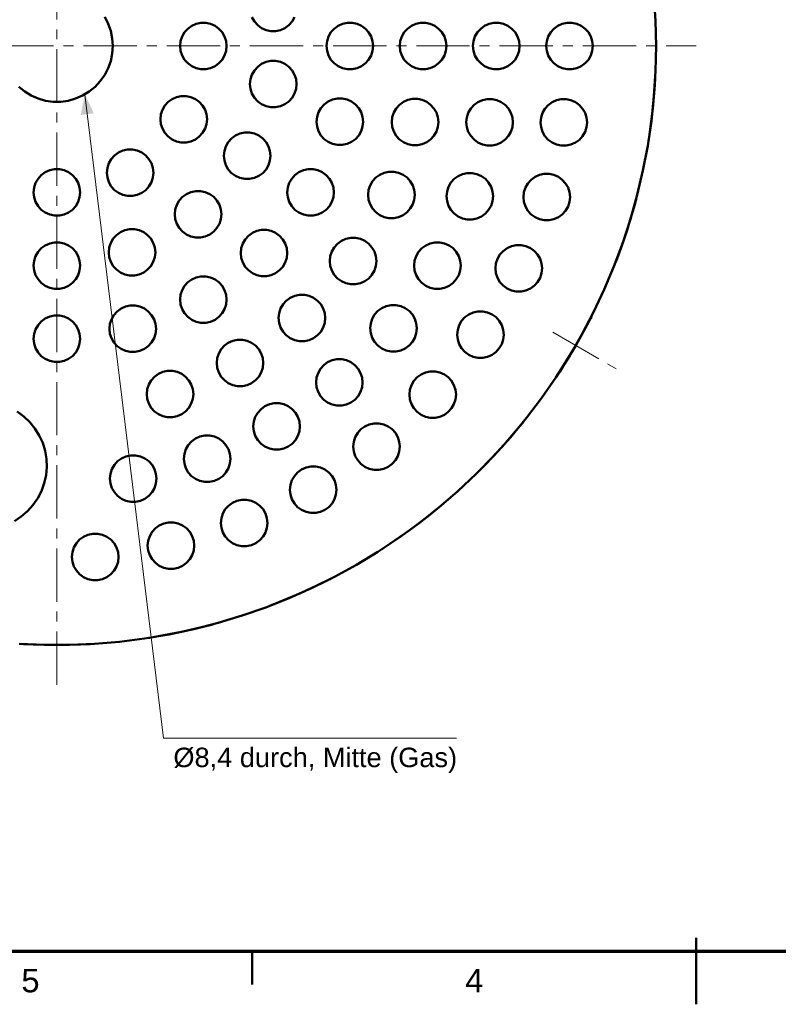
# Model space of a CAD drawing. Header units: millimetres. Extents: x 2 to 418, y 2 to 295.
# Tile 2 of 4: x 108 to 222, y 2 to 150. Entities that reach past the tile are written whole.
import ezdxf

# ---------------------------------------------------------------- set-up
doc = ezdxf.new("R2010")
doc.units = ezdxf.units.MM
doc.linetypes.add('MITTELLINIE', pattern=[12.5, 8, -1.5, 1.5, -1.5])
for name, color, linetype in [('DUENN', 7, 'Continuous'), ('FLAECHE', 7, 'Continuous'), ('KONTUR', 7, 'Continuous'), ('MITTELLINIE', 7, 'MITTELLINIE'), ('TEXT', 7, 'Continuous')]:
    doc.layers.add(name, color=color, linetype=linetype)
doc.styles.add('RFN', font='arial.ttf')

msp = doc.modelspace()

# ---------------------------------------------------------------- hatches: boundary and pattern name
at = {"layer": 'FLAECHE'}
msp.add_hatch(color=7, dxfattribs=at).paths.add_polyline_path([(118.2, 138.73), (117.57, 135.63), (119.56, 135.87), (118.2, 138.73)])

# ---------------------------------------------------------------- linework, layer by layer
at = {"layer": 'DUENN', "lineweight": 20}
for p, q in [((118.2, 138.73), (130, 42)), ((130, 42), (174, 42))]:
    msp.add_line(p, q, dxfattribs=at)
at = {"layer": 'KONTUR', "lineweight": 50}
for p, q in [((210, 2), (210, 12)), ((143.33, 5), (143.33, 10))]:
    msp.add_line(p, q, dxfattribs=at)
at = {"layer": 'KONTUR', "lineweight": 70}
msp.add_line((10, 10), (410, 10), dxfattribs=at)
at = {"layer": 'KONTUR', "lineweight": 50}
for points in [[(108.35, 56.18), (112.12, 56.02), (115.88, 56.02), (119.65, 56.18), (123.41, 56.49), (127.15, 56.97), (130.86, 57.59), (134.55, 58.38), (138.2, 59.32), (141.81, 60.4), (145.37, 61.64), (148.88, 63.03), (152.32, 64.57), (155.7, 66.24), (159, 68.06), (162.22, 70.01), (165.36, 72.1), (168.41, 74.31), (171.37, 76.65), (174.22, 79.12), (176.97, 81.7), (179.61, 84.39), (182.13, 87.19), (184.53, 90.1), (186.81, 93.1), (188.96, 96.19), (190.98, 99.38), (192.87, 102.64), (194.61, 105.98), (196.22, 109.39), (197.68, 112.87), (198.99, 116.4), (200.16, 119.99), (201.17, 123.62), (202.03, 127.29), (202.74, 130.99), (203.29, 134.72), (203.68, 138.47), (203.92, 142.23), (204, 146), (203.92, 149.77), (203.68, 153.53)], [(121.18, 150.36), (121.7, 149.35), (122.09, 148.27), (122.32, 147.14), (122.4, 146), (122.32, 144.86), (122.09, 143.73), (121.7, 142.65), (121.18, 141.64), (120.52, 140.7), (119.73, 139.86), (118.84, 139.14), (117.86, 138.54), (116.81, 138.09), (115.71, 137.78), (114.57, 137.62), (113.43, 137.62), (112.29, 137.78), (111.19, 138.09), (110.14, 138.54), (109.16, 139.14), (108.27, 139.86)], [(132.5, 146), (132.58, 146.73), (132.8, 147.42), (133.17, 148.06), (133.66, 148.6), (134.25, 149.03), (134.92, 149.33), (135.63, 149.48), (136.37, 149.48), (137.08, 149.33), (137.75, 149.03), (138.34, 148.6), (138.83, 148.06), (139.2, 147.42), (139.42, 146.73), (139.5, 146), (139.42, 145.27), (139.2, 144.58), (138.83, 143.94), (138.34, 143.4), (137.75, 142.97), (137.08, 142.67), (136.37, 142.52), (135.63, 142.52), (134.92, 142.67), (134.25, 142.97), (133.66, 143.4), (133.17, 143.94), (132.8, 144.58), (132.58, 145.27), (132.5, 146)], [(149.7, 150.31), (149.33, 149.67), (148.84, 149.13), (148.25, 148.7), (147.58, 148.4), (146.86, 148.25), (146.13, 148.25), (145.42, 148.4), (144.75, 148.7), (144.16, 149.13), (143.67, 149.67), (143.3, 150.31)], [(154.5, 146), (154.58, 146.73), (154.8, 147.42), (155.17, 148.06), (155.66, 148.6), (156.25, 149.03), (156.92, 149.33), (157.63, 149.48), (158.37, 149.48), (159.08, 149.33), (159.75, 149.03), (160.34, 148.6), (160.83, 148.06), (161.2, 147.42), (161.42, 146.73), (161.5, 146), (161.42, 145.27), (161.2, 144.58), (160.83, 143.94), (160.34, 143.4), (159.75, 142.97), (159.08, 142.67), (158.37, 142.52), (157.63, 142.52), (156.92, 142.67), (156.25, 142.97), (155.66, 143.4), (155.17, 143.94), (154.8, 144.58), (154.58, 145.27), (154.5, 146)], [(165.5, 146), (165.58, 146.73), (165.8, 147.42), (166.17, 148.06), (166.66, 148.6), (167.25, 149.03), (167.92, 149.33), (168.63, 149.48), (169.37, 149.48), (170.08, 149.33), (170.75, 149.03), (171.34, 148.6), (171.83, 148.06), (172.2, 147.42), (172.42, 146.73), (172.5, 146), (172.42, 145.27), (172.2, 144.58), (171.83, 143.94), (171.34, 143.4), (170.75, 142.97), (170.08, 142.67), (169.37, 142.52), (168.63, 142.52), (167.92, 142.67), (167.25, 142.97), (166.66, 143.4), (166.17, 143.94), (165.8, 144.58), (165.58, 145.27), (165.5, 146)], [(176.5, 146), (176.58, 146.73), (176.8, 147.42), (177.17, 148.06), (177.66, 148.6), (178.25, 149.03), (178.92, 149.33), (179.63, 149.48), (180.37, 149.48), (181.08, 149.33), (181.75, 149.03), (182.34, 148.6), (182.83, 148.06), (183.2, 147.42), (183.42, 146.73), (183.5, 146), (183.42, 145.27), (183.2, 144.58), (182.83, 143.94), (182.34, 143.4), (181.75, 142.97), (181.08, 142.67), (180.37, 142.52), (179.63, 142.52), (178.92, 142.67), (178.25, 142.97), (177.66, 143.4), (177.17, 143.94), (176.8, 144.58), (176.58, 145.27), (176.5, 146)], [(187.5, 146), (187.58, 146.73), (187.8, 147.42), (188.17, 148.06), (188.66, 148.6), (189.25, 149.03), (189.92, 149.33), (190.63, 149.48), (191.37, 149.48), (192.08, 149.33), (192.75, 149.03), (193.34, 148.6), (193.83, 148.06), (194.2, 147.42), (194.42, 146.73), (194.5, 146), (194.42, 145.27), (194.2, 144.58), (193.83, 143.94), (193.34, 143.4), (192.75, 142.97), (192.08, 142.67), (191.37, 142.52), (190.63, 142.52), (189.92, 142.67), (189.25, 142.97), (188.66, 143.4), (188.17, 143.94), (187.8, 144.58), (187.58, 145.27), (187.5, 146)], [(143, 140.27), (143.08, 141), (143.3, 141.69), (143.67, 142.33), (144.16, 142.87), (144.75, 143.3), (145.42, 143.6), (146.13, 143.75), (146.86, 143.75), (147.58, 143.6), (148.25, 143.3), (148.84, 142.87), (149.33, 142.33), (149.7, 141.69), (149.92, 141), (150, 140.27), (149.92, 139.54), (149.7, 138.85), (149.33, 138.21), (148.84, 137.67), (148.25, 137.24), (147.58, 136.94), (146.86, 136.79), (146.13, 136.79), (145.42, 136.94), (144.75, 137.24), (144.16, 137.67), (143.67, 138.21), (143.3, 138.85), (143.08, 139.54), (143, 140.27)], [(203.51, 136.59), (203.81, 140.12), (203.87, 141.2), (203.89, 141.48), (203.89, 141.56), (203.89, 141.58)], [(203.89, 141.58), (203.89, 141.56), (203.89, 141.48), (203.87, 141.2), (203.81, 140.12), (203.51, 136.59)], [(203.51, 136.59), (203.81, 140.12), (203.87, 141.2), (203.89, 141.48), (203.89, 141.56), (203.89, 141.58)], [(203.89, 141.58), (203.89, 141.56), (203.89, 141.48), (203.87, 141.2), (203.81, 140.12), (203.51, 136.59)], [(129.55, 135), (129.63, 135.73), (129.86, 136.42), (130.22, 137.06), (130.71, 137.6), (131.3, 138.03), (131.97, 138.33), (132.69, 138.48), (133.42, 138.48), (134.13, 138.33), (134.8, 138.03), (135.39, 137.6), (135.88, 137.06), (136.25, 136.42), (136.48, 135.73), (136.55, 135), (136.48, 134.27), (136.25, 133.58), (135.88, 132.94), (135.39, 132.4), (134.8, 131.97), (134.13, 131.67), (133.42, 131.52), (132.69, 131.52), (131.97, 131.67), (131.3, 131.97), (130.71, 132.4), (130.22, 132.94), (129.86, 133.58), (129.63, 134.27), (129.55, 135)], [(153, 134.61), (153.08, 135.34), (153.3, 136.04), (153.67, 136.67), (154.16, 137.21), (154.75, 137.64), (155.42, 137.94), (156.13, 138.09), (156.87, 138.09), (157.58, 137.94), (158.25, 137.64), (158.84, 137.21), (159.33, 136.67), (159.7, 136.04), (159.92, 135.34), (160, 134.61), (159.92, 133.88), (159.7, 133.19), (159.33, 132.55), (158.84, 132.01), (158.25, 131.58), (157.58, 131.28), (156.87, 131.13), (156.13, 131.13), (155.42, 131.28), (154.75, 131.58), (154.16, 132.01), (153.67, 132.55), (153.3, 133.19), (153.08, 133.88), (153, 134.61)], [(164.3, 134.56), (164.37, 135.29), (164.6, 135.99), (164.97, 136.62), (165.46, 137.17), (166.05, 137.6), (166.72, 137.89), (167.43, 138.05), (168.16, 138.05), (168.88, 137.89), (169.55, 137.6), (170.14, 137.17), (170.63, 136.62), (171, 135.99), (171.22, 135.29), (171.3, 134.56), (171.22, 133.84), (171, 133.14), (170.63, 132.51), (170.14, 131.96), (169.55, 131.53), (168.88, 131.24), (168.16, 131.08), (167.43, 131.08), (166.72, 131.24), (166.05, 131.53), (165.46, 131.96), (164.97, 132.51), (164.6, 133.14), (164.37, 133.84), (164.3, 134.56)], [(175.5, 134.54), (175.57, 135.27), (175.8, 135.96), (176.17, 136.6), (176.66, 137.14), (177.25, 137.57), (177.92, 137.87), (178.63, 138.02), (179.36, 138.02), (180.08, 137.87), (180.75, 137.57), (181.34, 137.14), (181.83, 136.6), (182.19, 135.96), (182.42, 135.27), (182.5, 134.54), (182.42, 133.81), (182.19, 133.12), (181.83, 132.48), (181.34, 131.94), (180.75, 131.51), (180.08, 131.21), (179.36, 131.06), (178.63, 131.06), (177.92, 131.21), (177.25, 131.51), (176.66, 131.94), (176.17, 132.48), (175.8, 133.12), (175.57, 133.81), (175.5, 134.54)], [(186.64, 134.52), (186.72, 135.25), (186.94, 135.95), (187.31, 136.58), (187.8, 137.12), (188.39, 137.55), (189.06, 137.85), (189.77, 138), (190.51, 138), (191.22, 137.85), (191.89, 137.55), (192.48, 137.12), (192.97, 136.58), (193.34, 135.95), (193.56, 135.25), (193.64, 134.52), (193.56, 133.8), (193.34, 133.1), (192.97, 132.47), (192.48, 131.92), (191.89, 131.49), (191.22, 131.2), (190.51, 131.04), (189.77, 131.04), (189.06, 131.2), (188.39, 131.49), (187.8, 131.92), (187.31, 132.47), (186.94, 133.1), (186.72, 133.8), (186.64, 134.52)], [(202.85, 131.63), (202.85, 131.66), (202.86, 131.73), (202.91, 132.01), (203.07, 133.08), (203.51, 136.59)], [(139.08, 129.5), (139.16, 130.23), (139.38, 130.92), (139.75, 131.56), (140.24, 132.1), (140.83, 132.53), (141.5, 132.83), (142.21, 132.98), (142.94, 132.98), (143.66, 132.83), (144.33, 132.53), (144.92, 132.1), (145.41, 131.56), (145.78, 130.92), (146, 130.23), (146.08, 129.5), (146, 128.77), (145.78, 128.08), (145.41, 127.44), (144.92, 126.9), (144.33, 126.47), (143.66, 126.17), (142.94, 126.02), (142.21, 126.02), (141.5, 126.17), (140.83, 126.47), (140.24, 126.9), (139.75, 127.44), (139.38, 128.08), (139.16, 128.77), (139.08, 129.5)], [(121.5, 126.95), (121.58, 127.68), (121.8, 128.37), (122.17, 129), (122.66, 129.55), (123.25, 129.98), (123.92, 130.28), (124.63, 130.43), (125.37, 130.43), (126.08, 130.28), (126.75, 129.98), (127.34, 129.55), (127.83, 129), (128.2, 128.37), (128.42, 127.68), (128.5, 126.95), (128.42, 126.22), (128.2, 125.52), (127.83, 124.89), (127.34, 124.35), (126.75, 123.92), (126.08, 123.62), (125.37, 123.47), (124.63, 123.47), (123.92, 123.62), (123.25, 123.92), (122.66, 124.35), (122.17, 124.89), (121.8, 125.52), (121.58, 126.22), (121.5, 126.95)], [(110.5, 124), (110.58, 124.73), (110.8, 125.42), (111.17, 126.06), (111.66, 126.6), (112.25, 127.03), (112.92, 127.33), (113.63, 127.48), (114.37, 127.48), (115.08, 127.33), (115.75, 127.03), (116.34, 126.6), (116.83, 126.06), (117.2, 125.42), (117.42, 124.73), (117.5, 124), (117.42, 123.27), (117.2, 122.58), (116.83, 121.94), (116.34, 121.4), (115.75, 120.97), (115.08, 120.67), (114.37, 120.52), (113.63, 120.52), (112.92, 120.67), (112.25, 120.97), (111.66, 121.4), (111.17, 121.94), (110.8, 122.58), (110.58, 123.27), (110.5, 124)], [(148.61, 124), (148.68, 124.73), (148.91, 125.42), (149.27, 126.06), (149.76, 126.6), (150.36, 127.03), (151.02, 127.33), (151.74, 127.48), (152.47, 127.48), (153.19, 127.33), (153.86, 127.03), (154.45, 126.6), (154.94, 126.06), (155.3, 125.42), (155.53, 124.73), (155.61, 124), (155.53, 123.27), (155.3, 122.58), (154.94, 121.94), (154.45, 121.4), (153.86, 120.97), (153.19, 120.67), (152.47, 120.52), (151.74, 120.52), (151.02, 120.67), (150.36, 120.97), (149.76, 121.4), (149.27, 121.94), (148.91, 122.58), (148.68, 123.27), (148.61, 124)], [(160.75, 123.63), (160.82, 124.36), (161.05, 125.05), (161.41, 125.69), (161.9, 126.23), (162.5, 126.66), (163.16, 126.96), (163.88, 127.11), (164.61, 127.11), (165.33, 126.96), (166, 126.66), (166.59, 126.23), (167.08, 125.69), (167.44, 125.05), (167.67, 124.36), (167.75, 123.63), (167.67, 122.9), (167.44, 122.21), (167.08, 121.57), (166.59, 121.03), (166, 120.6), (165.33, 120.3), (164.61, 120.15), (163.88, 120.15), (163.16, 120.3), (162.5, 120.6), (161.9, 121.03), (161.41, 121.57), (161.05, 122.21), (160.82, 122.9), (160.75, 123.63)], [(172.52, 123.43), (172.6, 124.15), (172.82, 124.85), (173.19, 125.48), (173.68, 126.03), (174.27, 126.46), (174.94, 126.76), (175.65, 126.91), (176.39, 126.91), (177.1, 126.76), (177.77, 126.46), (178.36, 126.03), (178.85, 125.48), (179.22, 124.85), (179.44, 124.15), (179.52, 123.43), (179.44, 122.7), (179.22, 122), (178.85, 121.37), (178.36, 120.83), (177.77, 120.4), (177.1, 120.1), (176.39, 119.95), (175.65, 119.95), (174.94, 120.1), (174.27, 120.4), (173.68, 120.83), (173.19, 121.37), (172.82, 122), (172.6, 122.7), (172.52, 123.43)], [(184.08, 123.3), (184.16, 124.03), (184.38, 124.73), (184.75, 125.36), (185.24, 125.9), (185.83, 126.33), (186.5, 126.63), (187.21, 126.78), (187.95, 126.78), (188.66, 126.63), (189.33, 126.33), (189.92, 125.9), (190.41, 125.36), (190.78, 124.73), (191, 124.03), (191.08, 123.3), (191, 122.58), (190.78, 121.88), (190.41, 121.25), (189.92, 120.7), (189.33, 120.27), (188.66, 119.98), (187.95, 119.82), (187.21, 119.82), (186.5, 119.98), (185.83, 120.27), (185.24, 120.7), (184.75, 121.25), (184.38, 121.88), (184.16, 122.58), (184.08, 123.3)], [(131.71, 120.72), (131.79, 121.45), (132.01, 122.14), (132.38, 122.78), (132.87, 123.32), (133.46, 123.75), (134.13, 124.05), (134.85, 124.2), (135.58, 124.2), (136.29, 124.05), (136.96, 123.75), (137.55, 123.32), (138.04, 122.78), (138.41, 122.14), (138.64, 121.45), (138.71, 120.72), (138.64, 119.99), (138.41, 119.3), (138.04, 118.66), (137.55, 118.12), (136.96, 117.69), (136.29, 117.39), (135.58, 117.24), (134.85, 117.24), (134.13, 117.39), (133.46, 117.69), (132.87, 118.12), (132.38, 118.66), (132.01, 119.3), (131.79, 119.99), (131.71, 120.72)], [(201.01, 122.99), (201, 122.96), (200.98, 122.9), (200.91, 122.62), (200.62, 121.57), (199.6, 118.19)], [(201.01, 122.99), (201, 122.96), (200.98, 122.9), (200.91, 122.62), (200.62, 121.57), (199.6, 118.19)], [(200.17, 120.01), (200.79, 122.16), (200.95, 122.78), (200.99, 122.94), (201.01, 122.99)], [(200.17, 120.01), (200.79, 122.16), (200.95, 122.78), (200.99, 122.94), (201.01, 122.99)], [(121.79, 114.99), (121.86, 115.72), (122.09, 116.41), (122.46, 117.05), (122.94, 117.59), (123.54, 118.02), (124.21, 118.32), (124.92, 118.47), (125.65, 118.47), (126.37, 118.32), (127.04, 118.02), (127.63, 117.59), (128.12, 117.05), (128.48, 116.41), (128.71, 115.72), (128.79, 114.99), (128.71, 114.26), (128.48, 113.57), (128.12, 112.93), (127.63, 112.39), (127.04, 111.96), (126.37, 111.66), (125.65, 111.51), (124.92, 111.51), (124.21, 111.66), (123.54, 111.96), (122.94, 112.39), (122.46, 112.93), (122.09, 113.57), (121.86, 114.26), (121.79, 114.99)], [(141.61, 114.89), (141.69, 115.61), (141.92, 116.31), (142.28, 116.94), (142.77, 117.49), (143.36, 117.92), (144.03, 118.22), (144.75, 118.37), (145.48, 118.37), (146.19, 118.22), (146.86, 117.92), (147.45, 117.49), (147.94, 116.94), (148.31, 116.31), (148.54, 115.61), (148.61, 114.89), (148.54, 114.16), (148.31, 113.46), (147.94, 112.83), (147.45, 112.29), (146.86, 111.86), (146.19, 111.56), (145.48, 111.41), (144.75, 111.41), (144.03, 111.56), (143.36, 111.86), (142.77, 112.29), (142.28, 112.83), (141.92, 113.46), (141.69, 114.16), (141.61, 114.89)], [(155, 113.67), (155.07, 114.4), (155.3, 115.1), (155.66, 115.73), (156.15, 116.27), (156.75, 116.7), (157.41, 117), (158.13, 117.15), (158.86, 117.15), (159.58, 117), (160.25, 116.7), (160.84, 116.27), (161.33, 115.73), (161.69, 115.1), (161.92, 114.4), (162, 113.67), (161.92, 112.94), (161.69, 112.25), (161.33, 111.61), (160.84, 111.07), (160.25, 110.64), (159.58, 110.34), (158.86, 110.19), (158.13, 110.19), (157.41, 110.34), (156.75, 110.64), (156.15, 111.07), (155.66, 111.61), (155.3, 112.25), (155.07, 112.94), (155, 113.67)], [(197.92, 113.48), (197.93, 113.5), (197.95, 113.56), (198.05, 113.83), (198.44, 114.85), (199.6, 118.19)], [(110.5, 113), (110.58, 113.73), (110.8, 114.42), (111.17, 115.06), (111.66, 115.6), (112.25, 116.03), (112.92, 116.33), (113.63, 116.48), (114.37, 116.48), (115.08, 116.33), (115.75, 116.03), (116.34, 115.6), (116.83, 115.06), (117.2, 114.42), (117.42, 113.73), (117.5, 113), (117.42, 112.27), (117.2, 111.58), (116.83, 110.94), (116.34, 110.4), (115.75, 109.97), (115.08, 109.67), (114.37, 109.52), (113.63, 109.52), (112.92, 109.67), (112.25, 109.97), (111.66, 110.4), (111.17, 110.94), (110.8, 111.58), (110.58, 112.27), (110.5, 113)], [(167.66, 113), (167.73, 113.73), (167.96, 114.42), (168.33, 115.06), (168.82, 115.6), (169.41, 116.03), (170.08, 116.33), (170.79, 116.48), (171.52, 116.48), (172.24, 116.33), (172.91, 116.03), (173.5, 115.6), (173.99, 115.06), (174.36, 114.42), (174.58, 113.73), (174.66, 113), (174.58, 112.27), (174.36, 111.58), (173.99, 110.94), (173.5, 110.4), (172.91, 109.97), (172.24, 109.67), (171.52, 109.52), (170.79, 109.52), (170.08, 109.67), (169.41, 109.97), (168.82, 110.4), (168.33, 110.94), (167.96, 111.58), (167.73, 112.27), (167.66, 113)], [(179.87, 112.59), (179.95, 113.32), (180.18, 114.01), (180.54, 114.65), (181.03, 115.19), (181.62, 115.62), (182.29, 115.92), (183.01, 116.07), (183.74, 116.07), (184.46, 115.92), (185.12, 115.62), (185.72, 115.19), (186.21, 114.65), (186.57, 114.01), (186.8, 113.32), (186.87, 112.59), (186.8, 111.86), (186.57, 111.17), (186.21, 110.53), (185.72, 109.99), (185.12, 109.56), (184.46, 109.26), (183.74, 109.11), (183.01, 109.11), (182.29, 109.26), (181.62, 109.56), (181.03, 109.99), (180.54, 110.53), (180.18, 111.17), (179.95, 111.86), (179.87, 112.59)], [(132.5, 107.89), (132.58, 108.62), (132.8, 109.32), (133.17, 109.95), (133.66, 110.5), (134.25, 110.93), (134.92, 111.22), (135.63, 111.38), (136.37, 111.38), (137.08, 111.22), (137.75, 110.93), (138.34, 110.5), (138.83, 109.95), (139.2, 109.32), (139.42, 108.62), (139.5, 107.89), (139.42, 107.17), (139.2, 106.47), (138.83, 105.84), (138.34, 105.29), (137.75, 104.86), (137.08, 104.57), (136.37, 104.41), (135.63, 104.41), (134.92, 104.57), (134.25, 104.86), (133.66, 105.29), (133.17, 105.84), (132.8, 106.47), (132.58, 107.17), (132.5, 107.89)], [(147.3, 105.13), (147.38, 105.85), (147.6, 106.55), (147.97, 107.18), (148.46, 107.73), (149.05, 108.16), (149.72, 108.46), (150.44, 108.61), (151.17, 108.61), (151.88, 108.46), (152.55, 108.16), (153.14, 107.73), (153.63, 107.18), (154, 106.55), (154.23, 105.85), (154.3, 105.13), (154.23, 104.4), (154, 103.7), (153.63, 103.07), (153.14, 102.53), (152.55, 102.1), (151.88, 101.8), (151.17, 101.65), (150.44, 101.65), (149.72, 101.8), (149.05, 102.1), (148.46, 102.53), (147.97, 103.07), (147.6, 103.7), (147.38, 104.4), (147.3, 105.13)], [(121.89, 103.5), (121.96, 104.23), (122.19, 104.92), (122.56, 105.56), (123.05, 106.1), (123.64, 106.53), (124.31, 106.83), (125.02, 106.98), (125.75, 106.98), (126.47, 106.83), (127.14, 106.53), (127.73, 106.1), (128.22, 105.56), (128.59, 104.92), (128.81, 104.23), (128.89, 103.5), (128.81, 102.77), (128.59, 102.08), (128.22, 101.44), (127.73, 100.9), (127.14, 100.47), (126.47, 100.17), (125.75, 100.02), (125.02, 100.02), (124.31, 100.17), (123.64, 100.47), (123.05, 100.9), (122.56, 101.44), (122.19, 102.08), (121.96, 102.77), (121.89, 103.5)], [(161.06, 103.58), (161.14, 104.3), (161.36, 105), (161.73, 105.63), (162.22, 106.18), (162.81, 106.61), (163.48, 106.9), (164.19, 107.06), (164.92, 107.06), (165.64, 106.9), (166.31, 106.61), (166.9, 106.18), (167.39, 105.63), (167.76, 105), (167.98, 104.3), (168.06, 103.58), (167.98, 102.85), (167.76, 102.15), (167.39, 101.52), (166.9, 100.98), (166.31, 100.54), (165.64, 100.25), (164.92, 100.1), (164.19, 100.1), (163.48, 100.25), (162.81, 100.54), (162.22, 100.98), (161.73, 101.52), (161.36, 102.15), (161.14, 102.85), (161.06, 103.58)], [(110.5, 102), (110.58, 102.73), (110.8, 103.42), (111.17, 104.06), (111.66, 104.6), (112.25, 105.03), (112.92, 105.33), (113.63, 105.48), (114.37, 105.48), (115.08, 105.33), (115.75, 105.03), (116.34, 104.6), (116.83, 104.06), (117.2, 103.42), (117.42, 102.73), (117.5, 102), (117.42, 101.27), (117.2, 100.58), (116.83, 99.94), (116.34, 99.4), (115.75, 98.97), (115.08, 98.67), (114.37, 98.52), (113.63, 98.52), (112.92, 98.67), (112.25, 98.97), (111.66, 99.4), (111.17, 99.94), (110.8, 100.58), (110.58, 101.27), (110.5, 102)], [(174.12, 102.62), (174.2, 103.35), (174.42, 104.05), (174.79, 104.68), (175.28, 105.23), (175.87, 105.66), (176.54, 105.95), (177.25, 106.11), (177.99, 106.11), (178.7, 105.95), (179.37, 105.66), (179.96, 105.23), (180.45, 104.68), (180.82, 104.05), (181.04, 103.35), (181.12, 102.62), (181.04, 101.9), (180.82, 101.2), (180.45, 100.57), (179.96, 100.02), (179.37, 99.59), (178.7, 99.3), (177.99, 99.14), (177.25, 99.14), (176.54, 99.3), (175.87, 99.59), (175.28, 100.02), (174.79, 100.57), (174.42, 101.2), (174.2, 101.9), (174.12, 102.62)], [(191.94, 101), (193.65, 104.1), (194.15, 105.06), (194.28, 105.32), (194.31, 105.38), (194.32, 105.4)], [(194.32, 105.4), (194.31, 105.38), (194.28, 105.32), (194.15, 105.06), (193.65, 104.1), (191.94, 101)], [(191.94, 101), (193.65, 104.1), (194.15, 105.06), (194.28, 105.32), (194.31, 105.38), (194.32, 105.4)], [(194.32, 105.4), (194.31, 105.38), (194.28, 105.32), (194.15, 105.06), (193.65, 104.1), (191.94, 101)], [(138, 98.37), (138.08, 99.1), (138.3, 99.79), (138.67, 100.43), (139.16, 100.97), (139.75, 101.4), (140.42, 101.7), (141.13, 101.85), (141.87, 101.85), (142.58, 101.7), (143.25, 101.4), (143.84, 100.97), (144.33, 100.43), (144.7, 99.79), (144.92, 99.1), (145, 98.37), (144.92, 97.64), (144.7, 96.95), (144.33, 96.31), (143.84, 95.77), (143.25, 95.34), (142.58, 95.04), (141.87, 94.89), (141.13, 94.89), (140.42, 95.04), (139.75, 95.34), (139.16, 95.77), (138.67, 96.31), (138.3, 96.95), (138.08, 97.64), (138, 98.37)], [(189.32, 96.74), (189.33, 96.76), (189.37, 96.82), (189.53, 97.06), (190.11, 97.97), (191.94, 101)], [(152.92, 95.44), (153, 96.17), (153.23, 96.86), (153.59, 97.5), (154.08, 98.04), (154.67, 98.47), (155.34, 98.77), (156.06, 98.92), (156.79, 98.92), (157.51, 98.77), (158.17, 98.47), (158.77, 98.04), (159.26, 97.5), (159.62, 96.86), (159.85, 96.17), (159.92, 95.44), (159.85, 94.71), (159.62, 94.02), (159.26, 93.38), (158.77, 92.84), (158.17, 92.41), (157.51, 92.11), (156.79, 91.96), (156.06, 91.96), (155.34, 92.11), (154.67, 92.41), (154.08, 92.84), (153.59, 93.38), (153.23, 94.02), (153, 94.71), (152.92, 95.44)], [(127.5, 93.69), (127.57, 94.42), (127.8, 95.12), (128.16, 95.75), (128.65, 96.29), (129.25, 96.72), (129.91, 97.02), (130.63, 97.17), (131.36, 97.17), (132.08, 97.02), (132.75, 96.72), (133.34, 96.29), (133.83, 95.75), (134.19, 95.12), (134.42, 94.42), (134.5, 93.69), (134.42, 92.96), (134.19, 92.27), (133.83, 91.63), (133.34, 91.09), (132.75, 90.66), (132.08, 90.36), (131.36, 90.21), (130.63, 90.21), (129.91, 90.36), (129.25, 90.66), (128.65, 91.09), (128.16, 91.63), (127.8, 92.27), (127.57, 92.96), (127.5, 93.69)], [(166.95, 93.63), (167.02, 94.35), (167.25, 95.05), (167.61, 95.68), (168.1, 96.23), (168.7, 96.66), (169.36, 96.96), (170.08, 97.11), (170.81, 97.11), (171.53, 96.96), (172.2, 96.66), (172.79, 96.23), (173.28, 95.68), (173.64, 95.05), (173.87, 94.35), (173.95, 93.63), (173.87, 92.9), (173.64, 92.2), (173.28, 91.57), (172.79, 91.03), (172.2, 90.6), (171.53, 90.3), (170.81, 90.15), (170.08, 90.15), (169.36, 90.3), (168.7, 90.6), (168.1, 91.03), (167.61, 91.57), (167.25, 92.2), (167.02, 92.9), (166.95, 93.63)], [(143.5, 88.84), (143.58, 89.57), (143.8, 90.27), (144.17, 90.9), (144.66, 91.44), (145.25, 91.87), (145.92, 92.17), (146.63, 92.32), (147.37, 92.32), (148.08, 92.17), (148.75, 91.87), (149.34, 91.44), (149.83, 90.9), (150.2, 90.27), (150.42, 89.57), (150.5, 88.84), (150.42, 88.11), (150.2, 87.42), (149.83, 86.79), (149.34, 86.24), (148.75, 85.81), (148.08, 85.51), (147.37, 85.36), (146.63, 85.36), (145.92, 85.51), (145.25, 85.81), (144.66, 86.24), (144.17, 86.79), (143.8, 87.42), (143.58, 88.11), (143.5, 88.84)], [(108.04, 91.07), (109.04, 90.34), (109.93, 89.49), (110.71, 88.53), (111.36, 87.48), (111.87, 86.36), (112.23, 85.18), (112.44, 83.96), (112.48, 82.72), (112.37, 81.49), (112.1, 80.29), (111.68, 79.13), (111.12, 78.03), (110.41, 77.01), (109.59, 76.1), (108.65, 75.29), (107.61, 74.62)], [(158.51, 85.8), (158.59, 86.53), (158.81, 87.22), (159.18, 87.86), (159.67, 88.4), (160.26, 88.83), (160.93, 89.13), (161.64, 89.28), (162.37, 89.28), (163.09, 89.13), (163.76, 88.83), (164.35, 88.4), (164.84, 87.86), (165.21, 87.22), (165.43, 86.53), (165.51, 85.8), (165.43, 85.07), (165.21, 84.38), (164.84, 83.74), (164.35, 83.2), (163.76, 82.77), (163.09, 82.47), (162.37, 82.32), (161.64, 82.32), (160.93, 82.47), (160.26, 82.77), (159.67, 83.2), (159.18, 83.74), (158.81, 84.38), (158.59, 85.07), (158.51, 85.8)], [(180.88, 85.78), (183.2, 88.45), (183.89, 89.29), (184.07, 89.51), (184.11, 89.57), (184.13, 89.59)], [(184.13, 89.59), (184.11, 89.57), (184.07, 89.51), (183.89, 89.29), (183.2, 88.45), (180.88, 85.78)], [(180.88, 85.78), (183.2, 88.45), (183.89, 89.29), (184.07, 89.51), (184.11, 89.57), (184.13, 89.59)], [(184.13, 89.59), (184.11, 89.57), (184.07, 89.51), (183.89, 89.29), (183.2, 88.45), (180.88, 85.78)], [(133.07, 83.98), (133.15, 84.71), (133.38, 85.4), (133.74, 86.04), (134.23, 86.58), (134.82, 87.01), (135.49, 87.31), (136.21, 87.46), (136.94, 87.46), (137.65, 87.31), (138.32, 87.01), (138.92, 86.58), (139.4, 86.04), (139.77, 85.4), (140, 84.71), (140.07, 83.98), (140, 83.25), (139.77, 82.56), (139.4, 81.92), (138.92, 81.38), (138.32, 80.95), (137.65, 80.65), (136.94, 80.5), (136.21, 80.5), (135.49, 80.65), (134.82, 80.95), (134.23, 81.38), (133.74, 81.92), (133.38, 82.56), (133.15, 83.25), (133.07, 83.98)], [(121.96, 81), (122.04, 81.73), (122.26, 82.43), (122.63, 83.06), (123.12, 83.6), (123.71, 84.03), (124.38, 84.33), (125.09, 84.48), (125.83, 84.48), (126.54, 84.33), (127.21, 84.03), (127.8, 83.6), (128.29, 83.06), (128.66, 82.43), (128.88, 81.73), (128.96, 81), (128.88, 80.28), (128.66, 79.58), (128.29, 78.95), (127.8, 78.4), (127.21, 77.97), (126.54, 77.67), (125.83, 77.52), (125.09, 77.52), (124.38, 77.67), (123.71, 77.97), (123.12, 78.4), (122.63, 78.95), (122.26, 79.58), (122.04, 80.28), (121.96, 81)], [(177.43, 82.16), (177.45, 82.17), (177.5, 82.22), (177.7, 82.42), (178.47, 83.2), (180.88, 85.78)], [(149, 79.32), (149.08, 80.04), (149.3, 80.74), (149.67, 81.37), (150.16, 81.92), (150.75, 82.35), (151.42, 82.64), (152.13, 82.8), (152.87, 82.8), (153.58, 82.64), (154.25, 82.35), (154.84, 81.92), (155.33, 81.37), (155.7, 80.74), (155.92, 80.04), (156, 79.32), (155.92, 78.59), (155.7, 77.89), (155.33, 77.26), (154.84, 76.72), (154.25, 76.28), (153.58, 75.99), (152.87, 75.84), (152.13, 75.84), (151.42, 75.99), (150.75, 76.28), (150.16, 76.72), (149.67, 77.26), (149.3, 77.89), (149.08, 78.59), (149, 79.32)], [(138.63, 74.32), (138.71, 75.05), (138.93, 75.75), (139.3, 76.38), (139.79, 76.92), (140.38, 77.35), (141.05, 77.65), (141.77, 77.8), (142.5, 77.8), (143.21, 77.65), (143.88, 77.35), (144.47, 76.92), (144.96, 76.38), (145.33, 75.75), (145.55, 75.05), (145.63, 74.32), (145.55, 73.6), (145.33, 72.9), (144.96, 72.27), (144.47, 71.72), (143.88, 71.29), (143.21, 70.99), (142.5, 70.84), (141.77, 70.84), (141.05, 70.99), (140.38, 71.29), (139.79, 71.72), (139.3, 72.27), (138.93, 72.9), (138.71, 73.6), (138.63, 74.32)], [(166.9, 73.19), (169.72, 75.32), (170.57, 76), (170.79, 76.18), (170.85, 76.22), (170.86, 76.24)], [(170.86, 76.24), (170.85, 76.22), (170.79, 76.18), (170.57, 76), (169.72, 75.32), (166.9, 73.19)], [(166.9, 73.19), (169.72, 75.32), (170.57, 76), (170.79, 76.18), (170.85, 76.22), (170.86, 76.24)], [(170.86, 76.24), (170.85, 76.22), (170.79, 76.18), (170.57, 76), (169.72, 75.32), (166.9, 73.19)], [(127.63, 70.93), (127.71, 71.66), (127.94, 72.35), (128.3, 72.99), (128.79, 73.53), (129.38, 73.96), (130.05, 74.26), (130.77, 74.41), (131.5, 74.41), (132.22, 74.26), (132.88, 73.96), (133.48, 73.53), (133.97, 72.99), (134.33, 72.35), (134.56, 71.66), (134.63, 70.93), (134.56, 70.2), (134.33, 69.51), (133.97, 68.87), (133.48, 68.33), (132.88, 67.9), (132.22, 67.6), (131.5, 67.45), (130.77, 67.45), (130.05, 67.6), (129.38, 67.9), (128.79, 68.33), (128.3, 68.87), (127.94, 69.51), (127.71, 70.2), (127.63, 70.93)], [(116.25, 69.22), (116.33, 69.94), (116.56, 70.64), (116.92, 71.27), (117.41, 71.82), (118, 72.25), (118.67, 72.54), (119.39, 72.7), (120.12, 72.7), (120.84, 72.54), (121.5, 72.25), (122.1, 71.82), (122.59, 71.27), (122.95, 70.64), (123.18, 69.94), (123.25, 69.22), (123.18, 68.49), (122.95, 67.79), (122.59, 67.16), (122.1, 66.61), (121.5, 66.18), (120.84, 65.89), (120.12, 65.73), (119.39, 65.73), (118.67, 65.89), (118, 66.18), (117.41, 66.61), (116.92, 67.16), (116.56, 67.79), (116.33, 68.49), (116.25, 69.22)], [(162.77, 70.36), (162.79, 70.37), (162.85, 70.41), (163.09, 70.57), (164, 71.17), (166.9, 73.19)], [(150.61, 63.78), (153.81, 65.28), (154.78, 65.77), (155.03, 65.9), (155.1, 65.93), (155.12, 65.94)], [(155.12, 65.94), (155.1, 65.93), (155.03, 65.9), (154.78, 65.77), (153.81, 65.28), (150.61, 63.78)], [(150.61, 63.78), (153.81, 65.28), (154.78, 65.77), (155.03, 65.9), (155.1, 65.93), (155.12, 65.94)], [(155.12, 65.94), (155.1, 65.93), (155.03, 65.9), (154.78, 65.77), (153.81, 65.28), (150.61, 63.78)], [(145.98, 61.87), (146, 61.88), (146.07, 61.91), (146.34, 62.01), (147.35, 62.41), (150.61, 63.78)], [(127.79, 57.06), (127.82, 57.07), (127.89, 57.08), (128.17, 57.12), (129.24, 57.3), (132.71, 57.97)], [(137.57, 59.14), (137.55, 59.14), (137.48, 59.12), (137.21, 59.04), (136.16, 58.77), (132.71, 57.97)], [(137.57, 59.14), (137.55, 59.14), (137.48, 59.12), (137.21, 59.04), (136.16, 58.77), (132.71, 57.97)], [(134.58, 58.38), (136.75, 58.92), (137.37, 59.09), (137.52, 59.13), (137.57, 59.14)], [(134.58, 58.38), (136.75, 58.92), (137.37, 59.09), (137.52, 59.13), (137.57, 59.14)], [(109, 56.14), (109.02, 56.14), (109.09, 56.13), (109.38, 56.12), (110.46, 56.07), (114, 56)], [(114, 56), (117.54, 56.07), (118.62, 56.12), (118.91, 56.13), (118.98, 56.14), (119, 56.14)], [(119, 56.14), (118.98, 56.14), (118.91, 56.13), (118.62, 56.12), (117.54, 56.07), (114, 56)], [(114, 56), (117.54, 56.07), (118.62, 56.12), (118.91, 56.13), (118.98, 56.14), (119, 56.14)], [(119, 56.14), (118.98, 56.14), (118.91, 56.13), (118.62, 56.12), (117.54, 56.07), (114, 56)]]:
    msp.add_lwpolyline(points, dxfattribs=at)
at = {"layer": 'MITTELLINIE', "lineweight": 20}
for p, q in [((114, 50), (114, 242)), ((18, 146), (210, 146)), ((188.48, 103), (198, 97.5))]:
    msp.add_line(p, q, dxfattribs=at)

# ---------------------------------------------------------------- texts
at = {"layer": 'TEXT', "style": 'RFN'}
for s, height, p in [('Ø8,4 durch, Mitte (Gas)', 2.92, (131.5, 37.64)), ('5', 3.53, (108.66, 3.8)), ('4', 3.53, (175.32, 3.8))]:
    msp.add_text(s, height=height, dxfattribs=at).set_placement(p)

doc.saveas('drawing.dxf')
